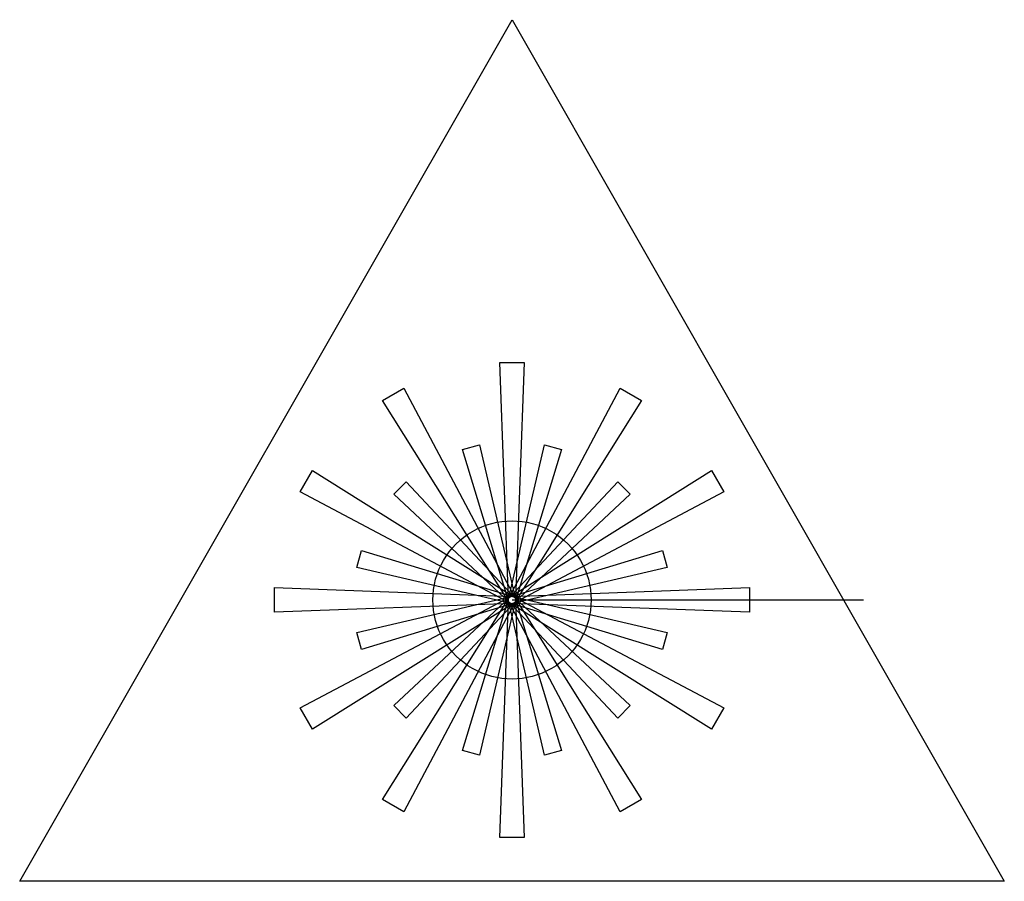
# Model space of a CAD drawing. Extents: x 22 to 442, y 22 to 390.
import ezdxf

# ---------------------------------------------------------------- set-up
doc = ezdxf.new("R2010")
doc.units = 0
doc.layers.get('0').update_dxf_attribs({"linetype": 'CONTINUOUS'})

msp = doc.modelspace()

# ---------------------------------------------------------------- linework, layer by layer
at = {"color": 7}
for points in [[(232.5, 390), (442.5, 22.5), (22.5, 22.5)], [(266.25, 142.5)]]:
    msp.add_lwpolyline(points, close=True, dxfattribs=at)
for points in [[(231, 142.5), (227.25, 243.75), (237.75, 243.75), (234, 142.5)], [(231.200962, 141.75), (177.328367, 227.560072), (186.421633, 232.810072), (233.799038, 143.25)], [(231.200962, 143.25), (278.578367, 232.810072), (287.671633, 227.560072), (233.799038, 141.75)], [(231.051111, 142.111771), (211.407493, 206.729422), (218.651936, 208.670565), (233.948889, 142.888229)], [(231.051111, 142.888229), (246.348064, 208.670565), (253.592507, 206.729422), (233.948889, 142.111771)], [(231.75, 141.200962), (142.189928, 188.578367), (147.439928, 197.671633), (233.25, 143.799038)], [(231.75, 143.799038), (317.560072, 197.671633), (322.810072, 188.578367), (233.25, 141.200962)], [(231.43934, 141.43934), (182.118642, 187.578057), (187.421943, 192.881358), (233.56066, 143.56066)], [(231.43934, 143.56066), (277.578057, 192.881358), (282.881358, 187.578057), (233.56066, 141.43934)], [(232.111771, 141.051111), (166.329435, 156.348064), (168.270578, 163.592507), (232.888229, 143.948889)], [(232.111771, 143.948889), (296.729422, 163.592507), (298.670565, 156.348064), (232.888229, 141.051111)], [(232.5, 141), (131.25, 137.25), (131.25, 147.75), (232.5, 144)], [(232.5, 144), (333.75, 147.75), (333.75, 137.25), (232.5, 141)], [(233.25, 141.200962), (147.439928, 87.328367), (142.189928, 96.421633), (231.75, 143.799038)], [(232.888229, 141.051111), (168.270578, 121.407493), (166.329435, 128.651936), (232.111771, 143.948889)], [(233.799038, 141.75), (186.421633, 52.189928), (177.328367, 57.439928), (231.200962, 143.25)], [(233.56066, 141.43934), (187.421943, 92.118642), (182.118642, 97.421943), (231.43934, 143.56066)], [(233.948889, 142.111771), (218.651936, 76.329435), (211.407493, 78.270578), (231.051111, 142.888229)], [(233.948889, 142.888229), (253.592507, 78.270578), (246.348064, 76.329435), (231.051111, 142.111771)], [(233.799038, 143.25), (287.671633, 57.439928), (278.578367, 52.189928), (231.200962, 141.75)], [(233.56066, 143.56066), (282.881358, 97.421943), (277.578057, 92.118642), (231.43934, 141.43934)], [(233.25, 143.799038), (322.810072, 96.421633), (317.560072, 87.328367), (231.75, 141.200962)], [(232.888229, 143.948889), (298.670565, 128.651936), (296.729422, 121.407493), (232.111771, 141.051111)], [(234, 142.5), (237.75, 41.25), (227.25, 41.25), (231, 142.5)], [(232.5, 142.5), (382.5, 142.5)]]:
    msp.add_lwpolyline(points, dxfattribs=at)
for points in [[(215.625, 171.728357), (226.067286, 177.757214), (238.932714, 177.757214), (249.375, 171.728357)], [(198.75, 142.5), (198.75, 154.557714), (205.182714, 165.699501), (215.625, 171.728357)], [(249.375, 171.728357), (259.817286, 165.699501), (266.25, 154.557714), (266.25, 142.5)], [(215.625, 113.271643), (205.182714, 119.300499), (198.75, 130.442286), (198.75, 142.5)], [(266.25, 142.5), (266.25, 130.442286), (259.817286, 119.300499), (249.375, 113.271643)], [(249.375, 113.271643), (238.932714, 107.242786), (226.067286, 107.242786), (215.625, 113.271643)]]:
    msp.add_open_spline(points, degree=3, dxfattribs=at)

doc.saveas('drawing.dxf')
